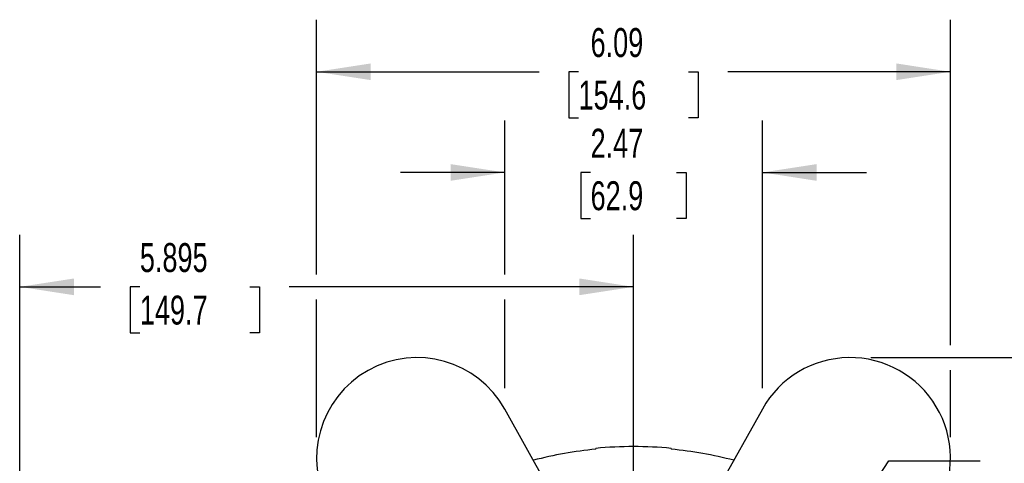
# Model space of a CAD drawing. Header units: inches. Extents: x 0 to 11, y 0 to 8.5.
# Tile 11 of 16: x 7.4 to 9.8, y 4.1 to 5.2. Entities that reach past the tile are written whole.
import ezdxf

# ---------------------------------------------------------------- set-up
doc = ezdxf.new("R2010")
doc.units = ezdxf.units.IN
doc.header["$MEASUREMENT"] = 0
doc.layers.add('DIMENSIONS', color=140, linetype='Continuous', lineweight=25)
doc.styles.add('SLDTEXTSTYLE0', font='TXT', dxfattribs={"width": 0.7})
doc.dimstyles.new('SLDDIMSTYLE0', dxfattribs={"dimtxt": 0.069444, "dimasz": 0.13, "dimexe": 0, "dimexo": 0.0625, "dimgap": 0.017361, "dimtad": 0, "dimtih": 1, "dimtoh": 1, "dimlfac": 4, "dimrnd": 1e-09, "dimzin": 12, "dimdsep": 46, "dimtxsty": 'SLDTEXTSTYLE0', "dimsah": 1, "dimcen": 0.09, "dimadec": 0, "dimazin": 3, "dimtfac": 1, "dimtofl": 0, "dimtmove": 0, "dimatfit": 3, "dimfxl": 0, "dimfrac": 2, "dimtolj": 1, "dimtzin": 12, "dimarcsym": 0})
doc.dimstyles.new('SLDDIMSTYLE3', dxfattribs={"dimtxt": 0.069444, "dimasz": 0.13, "dimexe": 0, "dimexo": 0.0625, "dimgap": 0.017361, "dimtad": 0, "dimtih": 1, "dimtoh": 1, "dimlfac": 4, "dimrnd": 1e-09, "dimzin": 12, "dimdsep": 46, "dimtxsty": 'SLDTEXTSTYLE0', "dimsah": 1, "dimcen": 0.09, "dimadec": 0, "dimazin": 3, "dimtfac": 1, "dimtmove": 0, "dimatfit": 0, "dimfxl": 0, "dimfrac": 2, "dimtolj": 1, "dimtzin": 12, "dimarcsym": 0})
doc.dimstyles.new('SLDDIMSTYLE5', dxfattribs={"dimtxt": 0.069444, "dimasz": 0.13, "dimexe": 0, "dimexo": 0.0625, "dimgap": 0.017361, "dimtad": 0, "dimtih": 1, "dimtoh": 1, "dimlfac": 4, "dimrnd": 1e-09, "dimzin": 12, "dimdsep": 46, "dimtxsty": 'SLDTEXTSTYLE0', "dimsah": 1, "dimcen": 0, "dimadec": 0, "dimazin": 3, "dimtfac": 1, "dimtofl": 0, "dimtmove": 0, "dimatfit": 3, "dimfxl": 0, "dimfrac": 2, "dimtolj": 1, "dimtzin": 12, "dimarcsym": 0})
doc.dimstyles.new('SLDDIMSTYLE6', dxfattribs={"dimtxt": 0.069444, "dimasz": 0.13, "dimexe": 0, "dimexo": 0.0625, "dimgap": 0.017361, "dimtad": 0, "dimtih": 1, "dimtoh": 1, "dimdec": 3, "dimlfac": 4, "dimrnd": 1e-09, "dimzin": 12, "dimdsep": 46, "dimtxsty": 'SLDTEXTSTYLE0', "dimsah": 1, "dimcen": 0.09, "dimadec": 0, "dimazin": 3, "dimtfac": 1, "dimtdec": 3, "dimtofl": 0, "dimtmove": 0, "dimatfit": 3, "dimfxl": 0, "dimfrac": 2, "dimtolj": 1, "dimtzin": 12, "dimarcsym": 0})

# ---------------------------------------------------------------- blocks, each defined once
blk = doc.blocks.new('_D_8')
at = {"layer": 'DIMENSIONS'}
for p, q in [((9.8089, 4.2031), (9.7856, 4.2031)), ((9.7856, 4.2031), (9.7856, 4.0927)), ((10.0731, 4.2031), (10.0964, 4.2031)), ((10.0964, 4.2031), (10.0964, 4.0927)), ((9.2743, 3.7911), (9.481, 4.1022)), ((9.481, 4.1022), (9.6998, 4.1022)), ((9.7856, 4.0927), (9.8089, 4.0927)), ((10.0964, 4.0927), (10.0731, 4.0927))]:
    blk.add_line(p, q, dxfattribs=at)
blk.add_solid([(9.2743, 3.7911), (9.3629, 3.8883), (9.3295, 3.9104)], dxfattribs=at)
at = {"layer": 'DIMENSIONS', "char_height": 0.06944, "attachment_point": 1, "style": 'SLDTEXTSTYLE0'}
for s, insert in [('%%c', (9.7854, 4.3082)), ('5.87', (9.8903, 4.3082)), ('149.2', (9.8089, 4.1822)), ('B.C.', (9.8451, 4.0562))]:
    blk.add_mtext(s, dxfattribs=dict(at, insert=insert))
blk = doc.blocks.new('_D_11')
at = {"layer": 'DIMENSIONS'}
for p, q in [((9.4376, 4.3499), (10.5483, 4.3499)), ((10.4233, 4.3499), (10.4233, 3.4627)), ((10.2912, 3.3364), (10.2678, 3.3364)), ((10.2678, 3.3364), (10.2678, 3.226)), ((10.5553, 3.3364), (10.5787, 3.3364)), ((10.5787, 3.3364), (10.5787, 3.226)), ((10.2678, 3.226), (10.2912, 3.226)), ((10.5787, 3.226), (10.5553, 3.226)), ((10.4233, 2.3232), (10.4233, 3.2104)), ((9.0557, 2.3232), (10.5483, 2.3232))]:
    blk.add_line(p, q, dxfattribs=at)
for points in [[(10.4233, 4.3499), (10.4033, 4.2199), (10.4433, 4.2199)], [(10.4233, 2.3232), (10.4433, 2.4532), (10.4033, 2.4532)]]:
    blk.add_solid(points, dxfattribs=at)
at = {"layer": 'DIMENSIONS', "char_height": 0.06944, "attachment_point": 1, "style": 'SLDTEXTSTYLE0'}
for s, insert in [('8.11', (10.3201, 3.4415)), ('205.9', (10.2912, 3.3155))]:
    blk.add_mtext(s, dxfattribs=dict(at, insert=insert))
blk = doc.blocks.new('_D_12')
at = {"layer": 'DIMENSIONS'}
for p, q in [((7.394, 3.2095), (7.394, 4.6447)), ((8.8679, 4.0179), (8.8679, 4.6447)), ((7.394, 4.5197), (7.5883, 4.5197)), ((7.6825, 4.5196), (7.6591, 4.5196)), ((7.6591, 4.5196), (7.6591, 4.4092)), ((7.9467, 4.5196), (7.97, 4.5196)), ((7.97, 4.5196), (7.97, 4.4092)), ((8.8679, 4.5197), (8.0408, 4.5197)), ((7.6591, 4.4092), (7.6825, 4.4092)), ((7.97, 4.4092), (7.9467, 4.4092)), ((8.8679, 3.8121), (8.8679, 3.9579)), ((7.394, 2.8536), (7.394, 3.1495))]:
    blk.add_line(p, q, dxfattribs=at)
for points in [[(7.394, 4.5197), (7.524, 4.4997), (7.524, 4.5397)], [(8.8679, 4.5197), (8.7379, 4.5397), (8.7379, 4.4997)]]:
    blk.add_solid(points, dxfattribs=at)
at = {"layer": 'DIMENSIONS', "char_height": 0.06944, "attachment_point": 1, "style": 'SLDTEXTSTYLE0'}
for s, insert in [('5.895', (7.6825, 4.6247)), ('149.7', (7.6825, 4.4987))]:
    blk.add_mtext(s, dxfattribs=dict(at, insert=insert))
blk = doc.blocks.new('_D_13')
at = {"layer": 'DIMENSIONS'}
for p, q in [((8.5585, 4.5497), (8.5585, 4.9192)), ((9.1772, 4.2764), (9.1772, 4.9192)), ((8.5585, 4.7942), (8.3085, 4.7942)), ((8.7647, 4.7941), (8.7413, 4.7941)), ((8.7413, 4.7941), (8.7413, 4.6836)), ((8.9711, 4.7941), (8.9944, 4.7941)), ((8.9944, 4.7941), (8.9944, 4.6836)), ((9.1772, 4.7942), (9.4272, 4.7942)), ((8.7413, 4.6836), (8.7647, 4.6836)), ((8.9944, 4.6836), (8.9711, 4.6836)), ((8.5585, 4.2764), (8.5585, 4.4897))]:
    blk.add_line(p, q, dxfattribs=at)
for points in [[(8.5585, 4.7942), (8.4285, 4.8142), (8.4285, 4.7742)], [(9.1772, 4.7942), (9.3072, 4.7742), (9.3072, 4.8142)]]:
    blk.add_solid(points, dxfattribs=at)
at = {"layer": 'DIMENSIONS', "char_height": 0.06944, "attachment_point": 1, "style": 'SLDTEXTSTYLE0'}
for s, insert in [('2.47', (8.7647, 4.8991)), ('62.9', (8.7647, 4.7731))]:
    blk.add_mtext(s, dxfattribs=dict(at, insert=insert))
blk = doc.blocks.new('_D_14')
at = {"layer": 'DIMENSIONS'}
for p, q in [((8.1069, 4.5497), (8.1069, 5.1608)), ((9.6288, 4.3799), (9.6288, 5.1608)), ((8.1069, 5.0358), (8.6416, 5.0358)), ((8.7358, 5.0356), (8.7124, 5.0356)), ((8.7124, 5.0356), (8.7124, 4.9252)), ((8.9999, 5.0356), (9.0233, 5.0356)), ((9.0233, 5.0356), (9.0233, 4.9252)), ((9.6288, 5.0358), (9.0941, 5.0358)), ((8.7124, 4.9252), (8.7358, 4.9252)), ((9.0233, 4.9252), (8.9999, 4.9252)), ((8.1069, 4.1587), (8.1069, 4.4897)), ((9.6288, 4.1587), (9.6288, 4.3199))]:
    blk.add_line(p, q, dxfattribs=at)
for points in [[(8.1069, 5.0358), (8.2369, 5.0158), (8.2369, 5.0558)], [(9.6288, 5.0358), (9.4988, 5.0558), (9.4988, 5.0158)]]:
    blk.add_solid(points, dxfattribs=at)
at = {"layer": 'DIMENSIONS', "char_height": 0.06944, "attachment_point": 1, "style": 'SLDTEXTSTYLE0'}
for s, insert in [('6.09', (8.7647, 5.1407)), ('154.6', (8.7358, 5.0147))]:
    blk.add_mtext(s, dxfattribs=dict(at, insert=insert))

msp = doc.modelspace()

# ---------------------------------------------------------------- linework, layer by layer
for p, q in [((8.68946, 3.9924), (8.55854, 4.22644)), ((9.17718, 4.22644), (9.04626, 3.9924)), ((8.7773, 4.12995), (8.77735, 4.13194)), ((8.95837, 4.13194), (8.95842, 4.12995))]:
    msp.add_line(p, q)
for centre, radius, start, end in [((8.34809, 4.10872), 0.24114, 29.22176, 209.22176), ((9.38763, 4.10872), 0.24114, 330.77824, 150.77824), ((8.86786, 3.17953), 0.95472, 95.44319, 104.59168), ((8.86786, 3.17953), 0.9567, 84.57122, 95.42878), ((8.86786, 3.17953), 0.95472, 75.40832, 84.55681)]:
    msp.add_arc(centre, radius, start, end)

# ---------------------------------------------------------------- dimensions: what is measured, and where the dimension line sits
at = {"layer": 'DIMENSIONS'}
for base, p1, p2, dimstyle, picture, middle in [((9.62877, 5.03578), (8.10695, 4.10872), (9.62877, 4.10872), 'SLDDIMSTYLE0', '_D_14', (8.86786, 5.03578)), ((9.17718, 4.7942), (8.55854, 4.22644), (9.17718, 4.22644), 'SLDDIMSTYLE3', '_D_13', (8.86786, 4.7942)), ((7.39399, 4.51975), (8.86786, 3.76211), (7.39399, 2.80363), 'SLDDIMSTYLE6', '_D_12', (7.81456, 4.51975))]:
    dim = msp.add_linear_dim(base=base, p1=p1, p2=p2, dimstyle=dimstyle, dxfattribs=at)
    dim.commit()
    dim.dimension.update_dxf_attribs({"geometry": picture, "text_midpoint": middle, "dimtype": 160})
dim = msp.add_linear_dim(base=(10.42326, 4.34986), p1=(9.00566, 2.32323), p2=(9.38763, 4.34986), angle=90, dimstyle='SLDDIMSTYLE0', dxfattribs=at)
dim.commit()
dim.dimension.update_dxf_attribs({"geometry": '_D_11', "text_midpoint": (10.42326, 3.33655), "dimtype": 160})
dim = msp.add_diameter_dim_2p(p1=(8.46147, 2.568), p2=(9.27425, 3.79106), text='<>\\PB.C.', dimstyle='SLDDIMSTYLE5', dxfattribs=at)
dim.commit()
dim.dimension.update_dxf_attribs({"geometry": '_D_8', "text_midpoint": (9.94103, 4.14789), "dimtype": 163})

doc.saveas('drawing.dxf')
